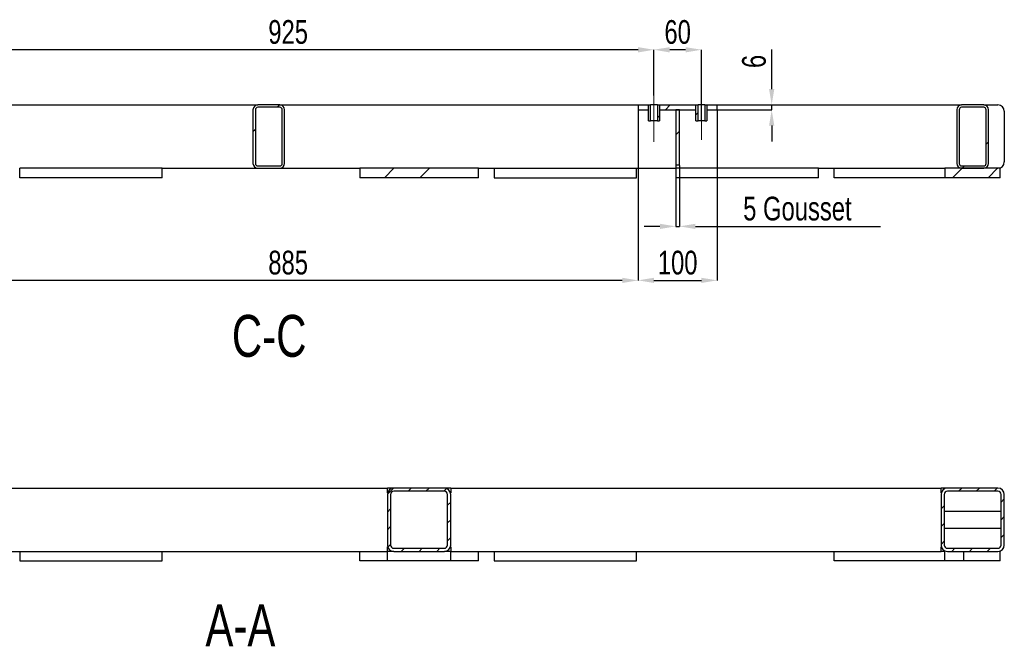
# Model space of a CAD drawing. Header units: millimetres. Extents: x 0 to 841, y 0 to 594.
# Tile 9 of 20: x 209 to 334, y 322 to 401. Entities that reach past the tile are written whole.
import ezdxf

# ---------------------------------------------------------------- set-up
doc = ezdxf.new("R2010")
doc.units = ezdxf.units.MM
doc.header["$PDSIZE"] = -1
doc.linetypes.add('CENTERX2', pattern=[20.32, 12.7, -2.54, 2.54, -2.54])
for name, color, linetype in [('COTES', 1, 'Continuous'), ('NOTES', 6, 'Continuous'), ('TRAIT-FINS', 9, 'Continuous'), ('TRAIT-MIXTES', 3, 'CENTERX2')]:
    doc.layers.add(name, color=color, linetype=linetype)
doc.layers.add('TRAIT-FORT', color=4, linetype='Continuous', lineweight=25)
doc.styles.add('SLDTEXTSTYLE0', font='TXT', dxfattribs={"width": 0.75})
doc.dimstyles.new('SLDDIMSTYLE0', dxfattribs={"dimtxt": 3, "dimasz": 2, "dimexe": 0, "dimexo": 0.0625, "dimgap": 0.75, "dimtad": 1, "dimdec": 0, "dimlfac": 10, "dimrnd": 1e-09, "dimzin": 12, "dimdsep": 46, "dimtxsty": 'SLDTEXTSTYLE0', "dimsah": 1, "dimcen": 0.09, "dimadec": 0, "dimazin": 3, "dimtfac": 1, "dimtdec": 0, "dimtofl": 0, "dimtmove": 0, "dimatfit": 3, "dimfxl": 1, "dimfrac": 2, "dimtolj": 1, "dimtzin": 12, "dimarcsym": 0})
doc.dimstyles.new('SLDDIMSTYLE1', dxfattribs={"dimtxt": 3, "dimasz": 2, "dimexe": 0, "dimexo": 0.0625, "dimgap": 0.75, "dimtad": 1, "dimdec": 0, "dimlfac": 10, "dimrnd": 1e-09, "dimzin": 12, "dimdsep": 46, "dimtxsty": 'SLDTEXTSTYLE0', "dimsah": 1, "dimcen": 0.09, "dimadec": 0, "dimazin": 3, "dimtfac": 1, "dimtdec": 0, "dimtmove": 0, "dimatfit": 0, "dimfxl": 1, "dimfrac": 2, "dimtolj": 1, "dimtzin": 12, "dimarcsym": 0})
pattern_1 = [(45, (0, 0), (-13.4704, 13.4704), []), (45, (4.49, 2e-323), (-13.4704, 13.4704), []), (45, (8.98, 4e-323), (-13.4704, 13.4704), []), (45, (13.47, 6e-323), (-13.4704, 13.4704), [])]

# ---------------------------------------------------------------- blocks, each defined once
blk = doc.blocks.new('_D_80')
at = {"layer": 'COTES', "color": 0, "lineweight": -2, "transparency": 16777216}
for p, q in [((289.54, 391.58), (289.54, 397.36)), ((293.54, 397.36), (291.54, 397.36)), ((295.54, 388.44), (295.54, 397.36))]:
    blk.add_line(p, q, dxfattribs=at)
at = {"layer": 'COTES', "color": 0, "transparency": 16777216}
for points in [[(291.54, 397.69), (291.54, 397.02), (289.54, 397.36)], [(293.54, 397.69), (293.54, 397.02), (295.54, 397.36)]]:
    blk.add_solid(points, dxfattribs=at)
at = {"layer": 'Defpoints', "color": 0, "transparency": 16777216}
for p in [(289.54, 397.36), (289.54, 391.52), (295.54, 388.38)]:
    blk.add_point(p, dxfattribs=at)
at = {"layer": 'COTES', "color": 0, "transparency": 16777216, "insert": (292.54, 401.11), "char_height": 3, "attachment_point": 2, "style": 'SLDTEXTSTYLE0'}
blk.add_mtext('\\A1;60', dxfattribs=at)
blk = doc.blocks.new('_D_81')
at = {"layer": 'COTES', "color": 0, "lineweight": -2, "transparency": 16777216}
for p, q in [((197.04, 391.58), (197.04, 397.36)), ((287.54, 397.36), (199.04, 397.36)), ((289.54, 391.58), (289.54, 397.36))]:
    blk.add_line(p, q, dxfattribs=at)
at = {"layer": 'COTES', "color": 0, "transparency": 16777216}
for points in [[(199.04, 397.69), (199.04, 397.02), (197.04, 397.36)], [(287.54, 397.69), (287.54, 397.02), (289.54, 397.36)]]:
    blk.add_solid(points, dxfattribs=at)
at = {"layer": 'Defpoints', "color": 0, "transparency": 16777216}
for p in [(197.04, 397.36), (197.04, 391.52), (289.54, 391.52)]:
    blk.add_point(p, dxfattribs=at)
at = {"layer": 'COTES', "color": 0, "transparency": 16777216, "insert": (243.29, 401.11), "char_height": 3, "attachment_point": 2, "style": 'SLDTEXTSTYLE0'}
blk.add_mtext('\\A1;925', dxfattribs=at)
blk = doc.blocks.new('_D_84')
at = {"layer": 'COTES', "color": 0, "lineweight": -2, "transparency": 16777216}
for p, q in [((287.54, 389.72), (287.54, 368.2)), ((297.54, 389.72), (297.54, 368.2)), ((289.54, 368.2), (295.54, 368.2))]:
    blk.add_line(p, q, dxfattribs=at)
at = {"layer": 'COTES', "color": 0, "transparency": 16777216}
for points in [[(289.54, 368.53), (289.54, 367.87), (287.54, 368.2)], [(295.54, 368.53), (295.54, 367.87), (297.54, 368.2)]]:
    blk.add_solid(points, dxfattribs=at)
at = {"layer": 'Defpoints', "color": 0, "transparency": 16777216}
for p in [(287.54, 389.78), (297.54, 389.78), (297.54, 368.2)]:
    blk.add_point(p, dxfattribs=at)
at = {"layer": 'COTES', "color": 0, "transparency": 16777216, "insert": (292.54, 371.95), "char_height": 3, "attachment_point": 2, "style": 'SLDTEXTSTYLE0'}
blk.add_mtext('\\A1;100', dxfattribs=at)
blk = doc.blocks.new('_D_85')
at = {"layer": 'COTES', "color": 0, "lineweight": -2, "transparency": 16777216}
for p, q in [((199.04, 389.72), (199.04, 368.2)), ((287.54, 389.72), (287.54, 368.2)), ((285.54, 368.2), (201.04, 368.2))]:
    blk.add_line(p, q, dxfattribs=at)
at = {"layer": 'COTES', "color": 0, "transparency": 16777216}
for points in [[(201.04, 368.53), (201.04, 367.87), (199.04, 368.2)], [(285.54, 368.53), (285.54, 367.87), (287.54, 368.2)]]:
    blk.add_solid(points, dxfattribs=at)
at = {"layer": 'Defpoints', "color": 0, "transparency": 16777216}
for p in [(199.04, 389.78), (287.54, 389.78), (199.04, 368.2)]:
    blk.add_point(p, dxfattribs=at)
at = {"layer": 'COTES', "color": 0, "transparency": 16777216, "insert": (243.29, 371.95), "char_height": 3, "attachment_point": 2, "style": 'SLDTEXTSTYLE0'}
blk.add_mtext('\\A1;885', dxfattribs=at)
blk = doc.blocks.new('_D_88')
at = {"layer": 'COTES', "color": 0, "lineweight": -2, "transparency": 16777216}
for p, q in [((304.43, 392.38), (304.43, 397.38)), ((297.61, 390.38), (304.43, 390.38)), ((297.61, 389.78), (304.43, 389.78)), ((304.43, 389.78), (304.43, 390.38)), ((304.43, 387.78), (304.43, 385.78))]:
    blk.add_line(p, q, dxfattribs=at)
at = {"layer": 'COTES', "color": 0, "transparency": 16777216}
for points in [[(304.1, 392.38), (304.76, 392.38), (304.43, 390.38)], [(304.1, 387.78), (304.76, 387.78), (304.43, 389.78)]]:
    blk.add_solid(points, dxfattribs=at)
at = {"layer": 'Defpoints', "color": 0, "transparency": 16777216}
for p in [(297.54, 390.38), (297.54, 389.78), (304.43, 390.38)]:
    blk.add_point(p, dxfattribs=at)
at = {"layer": 'COTES', "color": 0, "transparency": 16777216, "insert": (300.68, 395.88), "char_height": 3, "attachment_point": 2, "rotation": 90, "style": 'SLDTEXTSTYLE0'}
blk.add_mtext('\\A1;6', dxfattribs=at)
blk = doc.blocks.new('_D_89')
at = {"layer": 'COTES', "color": 0, "lineweight": -2, "transparency": 16777216}
for p, q in [((292.29, 382.72), (292.29, 375.03)), ((292.79, 382.72), (292.79, 375.03)), ((290.29, 375.03), (288.29, 375.03)), ((292.29, 375.03), (292.79, 375.03)), ((294.79, 375.03), (318.18, 375.03))]:
    blk.add_line(p, q, dxfattribs=at)
at = {"layer": 'COTES', "color": 0, "transparency": 16777216}
for points in [[(290.29, 375.36), (290.29, 374.69), (292.29, 375.03)], [(294.79, 375.36), (294.79, 374.69), (292.79, 375.03)]]:
    blk.add_solid(points, dxfattribs=at)
at = {"layer": 'Defpoints', "color": 0, "transparency": 16777216}
for p in [(292.29, 382.78), (292.79, 382.78), (292.29, 375.03)]:
    blk.add_point(p, dxfattribs=at)
at = {"layer": 'COTES', "color": 0, "transparency": 16777216, "insert": (307.68, 378.78), "char_height": 3, "attachment_point": 2, "style": 'SLDTEXTSTYLE0'}
blk.add_mtext('\\A1;5 Gousset', dxfattribs=at)

msp = doc.modelspace()

# ---------------------------------------------------------------- hatches: boundary and pattern name
at = {"layer": 'TRAIT-FINS'}
h = msp.add_hatch(dxfattribs=at)
h.set_pattern_fill('DIN 201 ACIER ET FONTE', color=256, style=0, pattern_type=2)
h.set_pattern_definition(pattern_1)
edge = h.paths.add_edge_path(flags=0)
edge.add_line((238.84, 389.78), (238.84, 382.98))
edge.add_arc((239.44, 382.98), 0.6, 180, 270)
edge.add_line((239.44, 382.38), (242.24, 382.38))
edge.add_arc((242.24, 382.98), 0.6, 270, 360)
edge.add_line((242.84, 382.98), (242.84, 389.78))
edge.add_arc((242.24, 389.78), 0.6, 0, 90)
edge.add_line((242.24, 390.38), (239.44, 390.38))
edge.add_arc((239.44, 389.78), 0.6, 90, 180)
edge = h.paths.add_edge_path(flags=0)
edge.add_arc((239.44, 382.98), 0.3, 180, 270, ccw=False)
edge.add_line((239.14, 382.98), (239.14, 389.78))
edge.add_arc((239.44, 389.78), 0.3, 90, 180, ccw=False)
edge.add_line((239.44, 390.08), (242.24, 390.08))
edge.add_arc((242.24, 389.78), 0.3, 0, 90, ccw=False)
edge.add_line((242.54, 389.78), (242.54, 382.98))
edge.add_arc((242.24, 382.98), 0.3, 270, 360, ccw=False)
edge.add_line((242.24, 382.68), (239.44, 382.68))
h = msp.add_hatch(dxfattribs=at)
h.set_pattern_fill('DIN 201 ACIER ET FONTE', color=256, style=0, pattern_type=2)
h.set_pattern_definition(pattern_1)
h.paths.add_polyline_path([(287.54, 389.78), (288.84, 389.78), (288.84, 390.38), (287.54, 390.38)], flags=0)
h = msp.add_hatch(dxfattribs=at)
h.set_pattern_fill('DIN 201 ACIER ET FONTE', color=256, style=0, pattern_type=2)
h.set_pattern_definition(pattern_1)
h.paths.add_polyline_path([(288.84, 390.38), (288.84, 388.38), (289.12, 388.38), (289.12, 390.38)], flags=0)
h = msp.add_hatch(dxfattribs=at)
h.set_pattern_fill('DIN 201 ACIER ET FONTE', color=256, style=0, pattern_type=2)
h.set_pattern_definition(pattern_1)
h.paths.add_polyline_path([(290.24, 388.38), (290.24, 390.38), (289.97, 390.38), (289.97, 388.38)], flags=0)
h = msp.add_hatch(dxfattribs=at)
h.set_pattern_fill('DIN 201 ACIER ET FONTE', color=256, style=0, pattern_type=2)
h.set_pattern_definition(pattern_1)
h.paths.add_polyline_path([(290.24, 389.78), (294.84, 389.78), (294.84, 390.38), (290.24, 390.38)], flags=0)
h = msp.add_hatch(dxfattribs=at)
h.set_pattern_fill('DIN 201 ACIER ET FONTE', color=256, style=0, pattern_type=2)
h.set_pattern_definition(pattern_1)
h.paths.add_polyline_path([(292.29, 382.78), (292.79, 382.78), (292.79, 389.78), (292.29, 389.78)], flags=0)
h = msp.add_hatch(dxfattribs=at)
h.set_pattern_fill('DIN 201 ACIER ET FONTE', color=256, style=0, pattern_type=2)
h.set_pattern_definition(pattern_1)
h.paths.add_polyline_path([(294.84, 390.38), (294.84, 388.38), (295.12, 388.38), (295.12, 390.38)], flags=0)
h = msp.add_hatch(dxfattribs=at)
h.set_pattern_fill('DIN 201 ACIER ET FONTE', color=256, style=0, pattern_type=2)
h.set_pattern_definition(pattern_1)
h.paths.add_polyline_path([(296.24, 388.38), (296.24, 390.38), (295.97, 390.38), (295.97, 388.38)], flags=0)
h = msp.add_hatch(dxfattribs=at)
h.set_pattern_fill('DIN 201 ACIER ET FONTE', color=256, style=0, pattern_type=2)
h.set_pattern_definition(pattern_1)
h.paths.add_polyline_path([(297.54, 390.38), (296.24, 390.38), (296.24, 389.78), (297.54, 389.78)], flags=0)
h = msp.add_hatch(dxfattribs=at)
h.set_pattern_fill('DIN 201 ACIER ET FONTE', color=256, style=0, pattern_type=2)
h.set_pattern_definition(pattern_1)
edge = h.paths.add_edge_path(flags=0)
edge.add_line((327.84, 389.78), (327.84, 382.98))
edge.add_arc((328.44, 382.98), 0.6, 180, 270)
edge.add_line((328.44, 382.38), (331.24, 382.38))
edge.add_arc((331.24, 382.98), 0.6, 270, 360)
edge.add_line((331.84, 382.98), (331.84, 389.78))
edge.add_arc((331.24, 389.78), 0.6, 0, 90)
edge.add_line((331.24, 390.38), (328.44, 390.38))
edge.add_arc((328.44, 389.78), 0.6, 90, 180)
edge = h.paths.add_edge_path(flags=0)
edge.add_arc((328.44, 382.98), 0.3, 180, 270, ccw=False)
edge.add_line((328.14, 382.98), (328.14, 389.78))
edge.add_arc((328.44, 389.78), 0.3, 90, 180, ccw=False)
edge.add_line((328.44, 390.08), (331.24, 390.08))
edge.add_arc((331.24, 389.78), 0.3, 0, 90, ccw=False)
edge.add_line((331.54, 389.78), (331.54, 382.98))
edge.add_arc((331.24, 382.98), 0.3, 270, 360, ccw=False)
edge.add_line((331.24, 382.68), (328.44, 382.68))
h = msp.add_hatch(dxfattribs=at)
h.set_pattern_fill('DIN 201 ACIER ET FONTE', color=256, style=0, pattern_type=2)
h.set_pattern_definition(pattern_1)
h.paths.add_polyline_path([(252.34, 381.18), (267.34, 381.18), (267.34, 382.38), (252.34, 382.38)], flags=0)
h = msp.add_hatch(dxfattribs=at)
h.set_pattern_fill('DIN 201 ACIER ET FONTE', color=256, style=0, pattern_type=2)
h.set_pattern_definition(pattern_1)
h.paths.add_polyline_path([(333.34, 382.38), (326.34, 382.38), (326.34, 381.18), (333.34, 381.18)], flags=0)
h = msp.add_hatch(dxfattribs=at)
h.set_pattern_fill('ANSI31', color=256, scale=0.5, angle=3e-322, style=0)
edge = h.paths.add_edge_path(flags=0)
edge.add_line((263.04, 341.93), (256.64, 341.93))
edge.add_arc((256.64, 341.13), 0.8, 90, 180)
edge.add_line((255.84, 341.13), (255.84, 334.73))
edge.add_arc((256.64, 334.73), 0.8, 180, 270)
edge.add_line((256.64, 333.93), (263.04, 333.93))
edge.add_arc((263.04, 334.73), 0.8, 270, 360)
edge.add_line((263.84, 334.73), (263.84, 341.13))
edge.add_arc((263.04, 341.13), 0.8, 0, 90)
edge = h.paths.add_edge_path(flags=0)
edge.add_arc((256.64, 341.13), 0.4, 90, 180, ccw=False)
edge.add_line((256.64, 341.53), (263.04, 341.53))
edge.add_arc((263.04, 341.13), 0.4, 0, 90, ccw=False)
edge.add_line((263.44, 341.13), (263.44, 334.73))
edge.add_arc((263.04, 334.73), 0.4, 270, 360, ccw=False)
edge.add_line((263.04, 334.33), (256.64, 334.33))
edge.add_arc((256.64, 334.73), 0.4, 180, 270, ccw=False)
edge.add_line((256.24, 334.73), (256.24, 341.13))
h = msp.add_hatch(dxfattribs=at)
h.set_pattern_fill('ANSI31', color=256, scale=0.5, angle=3e-322, style=0)
edge = h.paths.add_edge_path(flags=0)
edge.add_line((333.04, 341.93), (326.64, 341.93))
edge.add_arc((326.64, 341.13), 0.8, 90, 180)
edge.add_line((325.84, 341.13), (325.84, 334.73))
edge.add_arc((326.64, 334.73), 0.8, 180, 270)
edge.add_line((326.64, 333.93), (333.04, 333.93))
edge.add_arc((333.04, 334.73), 0.8, 270, 360)
edge.add_line((333.84, 334.73), (333.84, 341.13))
edge.add_arc((333.04, 341.13), 0.8, 0, 90)
edge = h.paths.add_edge_path(flags=0)
edge.add_arc((326.64, 341.13), 0.4, 90, 180, ccw=False)
edge.add_line((326.64, 341.53), (333.04, 341.53))
edge.add_arc((333.04, 341.13), 0.4, 0, 90, ccw=False)
edge.add_line((333.44, 341.13), (333.44, 334.73))
edge.add_arc((333.04, 334.73), 0.4, 270, 360, ccw=False)
edge.add_line((333.04, 334.33), (326.64, 334.33))
edge.add_arc((326.64, 334.73), 0.4, 180, 270, ccw=False)
edge.add_line((326.24, 334.73), (326.24, 341.13))

# ---------------------------------------------------------------- linework, layer by layer
at = {"lineweight": 18}
msp.add_line((295.54, 389.58), (295.54, 388.38), dxfattribs=at)
at = {"layer": 'TRAIT-FORT', "lineweight": 25}
for p, q in [((199.04, 390.38), (239.44, 390.38)), ((238.84, 389.78), (238.84, 382.98)), ((239.14, 389.78), (239.14, 382.98)), ((242.24, 390.38), (239.44, 390.38)), ((242.24, 390.08), (239.44, 390.08)), ((242.24, 390.38), (287.54, 390.38)), ((242.54, 382.98), (242.54, 389.78)), ((242.84, 382.98), (242.84, 389.78)), ((287.54, 390.38), (287.54, 389.78)), ((287.54, 390.38), (288.84, 390.38)), ((287.54, 389.78), (288.84, 389.78)), ((288.84, 389.78), (288.84, 390.38)), ((288.84, 388.38), (288.84, 390.38)), ((288.84, 390.38), (289.12, 390.38)), ((289.12, 388.38), (289.12, 390.38)), ((289.97, 390.38), (289.12, 390.38)), ((289.97, 390.38), (289.97, 388.38)), ((289.97, 390.38), (290.24, 390.38)), ((290.24, 390.38), (290.24, 389.78)), ((290.24, 390.38), (294.84, 390.38)), ((290.24, 390.38), (290.24, 388.38)), ((290.24, 389.78), (294.84, 389.78)), ((292.79, 389.78), (292.29, 389.78)), ((292.29, 389.78), (292.29, 382.78)), ((292.79, 382.78), (292.79, 389.78)), ((294.84, 389.78), (294.84, 390.38)), ((294.84, 388.38), (294.84, 390.38)), ((294.84, 390.38), (295.12, 390.38)), ((295.12, 388.38), (295.12, 390.38)), ((295.97, 390.38), (295.12, 390.38)), ((295.97, 390.38), (295.97, 388.38)), ((295.97, 390.38), (296.24, 390.38)), ((296.24, 390.38), (296.24, 389.78)), ((296.24, 390.38), (297.54, 390.38)), ((296.24, 390.38), (296.24, 388.38)), ((296.24, 389.78), (297.54, 389.78)), ((297.54, 390.38), (328.44, 390.38)), ((297.54, 389.78), (297.54, 390.38)), ((327.84, 389.78), (327.84, 382.98)), ((328.14, 389.78), (328.14, 382.98)), ((331.24, 390.38), (328.44, 390.38)), ((331.24, 390.08), (328.44, 390.08)), ((331.24, 390.38), (333.04, 390.38)), ((331.54, 382.98), (331.54, 389.78)), ((331.84, 382.98), (331.84, 389.78)), ((333.84, 389.58), (333.84, 383.18)), ((288.84, 388.38), (289.12, 388.38)), ((289.97, 388.38), (289.12, 388.38)), ((289.97, 388.38), (290.24, 388.38)), ((294.84, 388.38), (295.12, 388.38)), ((295.97, 388.38), (295.12, 388.38)), ((295.97, 388.38), (296.24, 388.38)), ((209.34, 381.18), (209.34, 382.38)), ((227.34, 382.38), (209.34, 382.38)), ((227.34, 382.38), (239.44, 382.38)), ((227.34, 381.18), (227.34, 382.38)), ((239.44, 382.68), (242.24, 382.68)), ((239.44, 382.38), (242.24, 382.38)), ((242.24, 382.38), (252.34, 382.38)), ((267.34, 382.38), (252.34, 382.38)), ((252.34, 382.38), (252.34, 381.18)), ((267.34, 382.38), (292.34, 382.38)), ((267.34, 381.18), (267.34, 382.38)), ((269.34, 382.38), (269.34, 381.18)), ((287.34, 381.18), (287.34, 382.38)), ((292.79, 382.78), (292.29, 382.78)), ((292.34, 381.18), (292.34, 382.38)), ((310.34, 382.38), (292.34, 382.38)), ((310.34, 382.38), (326.34, 382.38)), ((310.34, 381.18), (310.34, 382.38)), ((312.34, 381.18), (312.34, 382.38)), ((333.34, 382.38), (326.34, 382.38)), ((326.34, 382.38), (326.34, 381.18)), ((328.44, 382.68), (331.24, 382.68)), ((328.44, 382.38), (331.24, 382.38)), ((333.34, 381.18), (333.34, 382.38)), ((227.34, 381.18), (209.34, 381.18)), ((267.34, 381.18), (252.34, 381.18)), ((269.34, 381.18), (287.34, 381.18)), ((310.34, 381.18), (292.34, 381.18)), ((326.34, 381.18), (312.34, 381.18)), ((333.34, 381.18), (326.34, 381.18)), ((157.84, 341.93), (255.84, 341.93)), ((256.64, 341.93), (255.84, 341.93)), ((255.84, 341.33), (255.84, 341.93)), ((263.04, 341.93), (256.64, 341.93)), ((263.04, 341.53), (256.64, 341.53)), ((263.84, 341.93), (263.04, 341.93)), ((263.84, 341.93), (325.84, 341.93)), ((263.84, 341.93), (263.84, 341.33)), ((326.64, 341.93), (325.84, 341.93)), ((325.84, 341.33), (325.84, 341.93)), ((333.04, 341.93), (326.64, 341.93)), ((333.04, 341.53), (326.64, 341.53)), ((255.84, 341.13), (255.84, 334.73)), ((256.24, 341.13), (256.24, 334.73)), ((263.44, 334.73), (263.44, 341.13)), ((263.84, 334.73), (263.84, 341.13)), ((325.84, 341.13), (325.84, 334.73)), ((326.24, 341.13), (326.24, 334.73)), ((333.44, 334.73), (333.44, 341.13)), ((333.84, 334.73), (333.84, 341.13)), ((333.44, 338.98), (326.24, 338.98)), ((326.24, 336.88), (333.44, 336.88)), ((157.84, 333.93), (255.84, 333.93)), ((209.34, 333.93), (209.34, 332.73)), ((227.34, 332.73), (227.34, 333.93)), ((252.34, 332.73), (252.34, 333.93)), ((255.84, 333.93), (255.84, 334.53)), ((256.64, 333.93), (255.84, 333.93)), ((255.84, 332.73), (255.84, 333.93)), ((256.64, 334.33), (263.04, 334.33)), ((256.64, 333.93), (263.04, 333.93)), ((263.84, 333.93), (263.04, 333.93)), ((263.84, 334.53), (263.84, 333.93)), ((263.84, 333.93), (325.84, 333.93)), ((263.84, 332.73), (263.84, 333.93)), ((267.34, 332.73), (267.34, 333.93)), ((269.34, 333.93), (269.34, 332.73)), ((287.34, 332.73), (287.34, 333.93)), ((312.34, 332.73), (312.34, 333.93)), ((325.84, 333.93), (325.84, 334.53)), ((326.34, 333.93), (325.84, 333.93)), ((326.34, 332.73), (326.34, 333.93)), ((326.64, 334.33), (333.04, 334.33)), ((326.64, 333.93), (333.04, 333.93)), ((328.74, 332.73), (328.74, 333.93)), ((333.34, 332.73), (333.34, 333.93)), ((209.34, 332.73), (227.34, 332.73)), ((255.84, 332.73), (252.34, 332.73)), ((263.84, 332.73), (255.84, 332.73)), ((267.34, 332.73), (263.84, 332.73)), ((269.34, 332.73), (287.34, 332.73)), ((326.34, 332.73), (312.34, 332.73)), ((328.74, 332.73), (326.34, 332.73)), ((333.34, 332.73), (328.74, 332.73))]:
    msp.add_line(p, q, dxfattribs=at)
for centre, radius, start, end in [((239.44, 389.78), 0.6, 90, 180), ((239.44, 389.78), 0.3, 90, 180), ((242.24, 389.78), 0.6, 0, 90), ((242.24, 389.78), 0.3, 0, 90), ((328.44, 389.78), 0.6, 90, 180), ((328.44, 389.78), 0.3, 90, 180), ((331.24, 389.78), 0.6, 0, 90), ((331.24, 389.78), 0.3, 0, 90), ((333.04, 389.58), 0.8, 0, 90), ((239.44, 382.98), 0.6, 180, 270), ((239.44, 382.98), 0.3, 180, 270), ((242.24, 382.98), 0.3, 270, 0), ((242.24, 382.98), 0.6, 270, 0), ((328.44, 382.98), 0.6, 180, 270), ((328.44, 382.98), 0.3, 180, 270), ((331.24, 382.98), 0.6, 270, 0), ((331.24, 382.98), 0.3, 270, 0), ((333.04, 383.18), 0.8, 270, 0), ((256.64, 341.13), 0.8, 90, 180), ((256.64, 341.13), 0.4, 90, 180), ((263.04, 341.13), 0.8, 0, 90), ((263.04, 341.13), 0.4, 0, 90), ((326.64, 341.13), 0.8, 90, 180), ((326.64, 341.13), 0.4, 90, 180), ((333.04, 341.13), 0.8, 0, 90), ((333.04, 341.13), 0.4, 0, 90), ((256.64, 334.73), 0.8, 180, 270), ((256.64, 334.73), 0.4, 180, 270), ((263.04, 334.73), 0.8, 270, 0), ((263.04, 334.73), 0.4, 270, 0), ((326.64, 334.73), 0.8, 180, 270), ((326.64, 334.73), 0.4, 180, 270), ((333.04, 334.73), 0.8, 270, 0), ((333.04, 334.73), 0.4, 270, 0)]:
    msp.add_arc(centre, radius, start, end, dxfattribs=at)
at = {"layer": 'TRAIT-MIXTES', "lineweight": 18}
for p, q in [((289.54, 391.52), (289.54, 385.7)), ((295.54, 388.38), (295.54, 385.98))]:
    msp.add_line(p, q, dxfattribs=at)

# ---------------------------------------------------------------- texts
at = {"layer": 'NOTES', "char_height": 5.292, "attachment_point": 2, "style": 'SLDTEXTSTYLE0'}
for s, insert in [('C-C', (240.89, 363.83)), ('A-A', (237.25, 327.22))]:
    msp.add_mtext(s, dxfattribs=dict(at, insert=insert))

# ---------------------------------------------------------------- dimensions: what is measured, and where the dimension line sits
at = {"layer": 'COTES'}
for base, p1, p2, dimstyle, picture, middle in [((197.04, 397.36), (289.54, 391.52), (197.04, 391.52), 'SLDDIMSTYLE0', '_D_81', (243.29, 397.36)), ((289.54, 397.36), (295.54, 388.38), (289.54, 391.52), 'SLDDIMSTYLE1', '_D_80', (292.54, 397.36)), ((199.04, 368.2), (287.54, 389.78), (199.04, 389.78), 'SLDDIMSTYLE0', '_D_85', (243.29, 368.2)), ((297.54, 368.2), (287.54, 389.78), (297.54, 389.78), 'SLDDIMSTYLE0', '_D_84', (292.54, 368.2))]:
    dim = msp.add_linear_dim(base=base, p1=p1, p2=p2, dimstyle=dimstyle, dxfattribs=at)
    dim.commit()
    dim.dimension.update_dxf_attribs({"geometry": picture, "text_midpoint": middle, "dimtype": 160})
dim = msp.add_linear_dim(base=(304.43, 390.38), p1=(297.54, 389.78), p2=(297.54, 390.38), angle=90, dimstyle='SLDDIMSTYLE1', dxfattribs=at)
dim.commit()
dim.dimension.update_dxf_attribs({"geometry": '_D_88', "text_midpoint": (304.43, 395.88), "dimtype": 160})
dim = msp.add_linear_dim(base=(292.29, 375.03), p1=(292.79, 382.78), p2=(292.29, 382.78), text='<> Gousset', dimstyle='SLDDIMSTYLE1', dxfattribs=at)
dim.commit()
dim.dimension.update_dxf_attribs({"geometry": '_D_89', "text_midpoint": (307.68, 375.03), "dimtype": 160})

doc.saveas('drawing.dxf')
